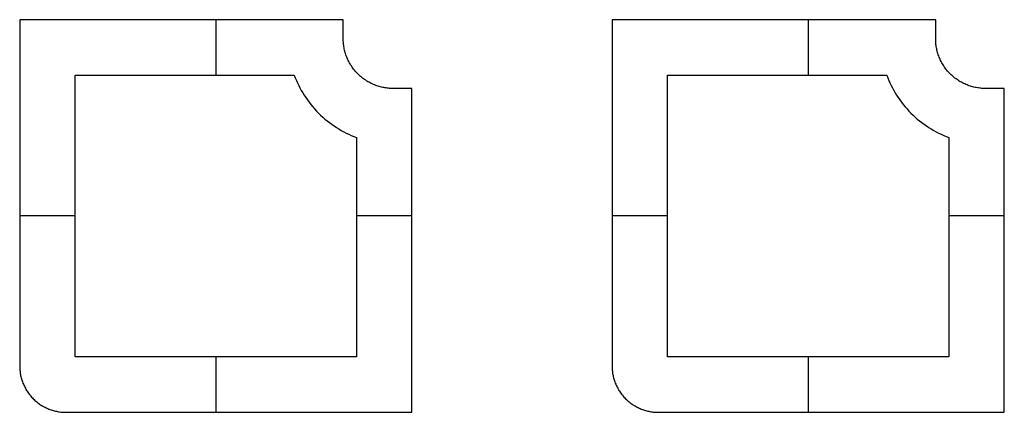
# Model space of a CAD drawing. Header units: metres. Extents: x -56829 to -56376, y -4634 to -4549.
# Tile 2 of 2: x -56589 to -56376, y -4634 to -4549. Entities that reach past the tile are written whole.
import ezdxf

# ---------------------------------------------------------------- set-up
doc = ezdxf.new("R2010")
doc.units = ezdxf.units.M
doc.layers.add('Default', color=7, linetype='Continuous', true_color=0x000000)

msp = doc.modelspace()

# ---------------------------------------------------------------- linework, layer by layer
at = {"layer": 'Default'}
for points in [[(-56518.75, -4549.15), (-56588.75, -4549.15)], [(-56518.75, -4549.15), (-56588.75, -4549.15)], [(-56588.75, -4549.15), (-56588.75, -4624)], [(-56588.75, -4549.15), (-56588.75, -4624)], [(-56518.75, -4549.15), (-56588.75, -4549.15)], [(-56588.75, -4549.15), (-56588.75, -4624)], [(-56546.32, -4549.15), (-56546.32, -4561.15)], [(-56546.32, -4549.15), (-56546.32, -4561.15)], [(-56518.75, -4553.27), (-56518.75, -4549.15)], [(-56518.75, -4553.27), (-56518.75, -4549.15)], [(-56518.75, -4553.27), (-56518.75, -4549.15)], [(-56390.59, -4549.15), (-56460.59, -4549.15)], [(-56390.59, -4549.15), (-56460.59, -4549.15)], [(-56460.59, -4549.15), (-56460.59, -4624)], [(-56460.59, -4549.15), (-56460.59, -4624)], [(-56390.59, -4549.15), (-56460.59, -4549.15)], [(-56460.59, -4549.15), (-56460.59, -4624)], [(-56418.17, -4549.15), (-56418.17, -4561.15)], [(-56418.17, -4549.15), (-56418.17, -4561.15)], [(-56390.59, -4553.27), (-56390.59, -4549.15)], [(-56390.59, -4553.27), (-56390.59, -4549.15)], [(-56390.59, -4553.27), (-56390.59, -4549.15)], [(-56508.01, -4564), (-56508.25, -4564), (-56508.49, -4563.99), (-56508.73, -4563.98), (-56508.98, -4563.96), (-56509.22, -4563.93), (-56509.47, -4563.9), (-56509.72, -4563.86), (-56509.97, -4563.82), (-56510.22, -4563.77), (-56510.47, -4563.72), (-56510.72, -4563.65), (-56510.97, -4563.59), (-56511.22, -4563.51), (-56511.47, -4563.43), (-56511.72, -4563.34), (-56511.97, -4563.25), (-56512.21, -4563.14), (-56512.46, -4563.04), (-56512.7, -4562.92), (-56512.94, -4562.8), (-56513.18, -4562.67), (-56513.42, -4562.54), (-56513.66, -4562.4), (-56513.89, -4562.25), (-56514.12, -4562.1), (-56514.34, -4561.94), (-56514.56, -4561.77), (-56514.78, -4561.6), (-56514.99, -4561.42), (-56515.2, -4561.24), (-56515.41, -4561.05), (-56515.6, -4560.86), (-56515.8, -4560.66), (-56515.99, -4560.45), (-56516.17, -4560.24), (-56516.35, -4560.03), (-56516.52, -4559.81), (-56516.69, -4559.59), (-56516.85, -4559.37), (-56517, -4559.14), (-56517.15, -4558.91), (-56517.29, -4558.67), (-56517.42, -4558.44), (-56517.55, -4558.2), (-56517.67, -4557.95), (-56517.79, -4557.71), (-56517.89, -4557.46), (-56517.99, -4557.22), (-56518.09, -4556.97), (-56518.18, -4556.72), (-56518.26, -4556.47), (-56518.33, -4556.22), (-56518.4, -4555.97), (-56518.46, -4555.72), (-56518.52, -4555.47), (-56518.57, -4555.22), (-56518.61, -4554.97), (-56518.65, -4554.72), (-56518.68, -4554.48), (-56518.71, -4554.23), (-56518.72, -4553.99), (-56518.74, -4553.74), (-56518.75, -4553.5), (-56518.75, -4553.27)], [(-56508.01, -4564), (-56508.25, -4564), (-56508.49, -4563.99), (-56508.73, -4563.98), (-56508.98, -4563.96), (-56509.22, -4563.93), (-56509.47, -4563.9), (-56509.72, -4563.86), (-56509.97, -4563.82), (-56510.22, -4563.77), (-56510.47, -4563.72), (-56510.72, -4563.65), (-56510.97, -4563.59), (-56511.22, -4563.51), (-56511.47, -4563.43), (-56511.72, -4563.34), (-56511.97, -4563.25), (-56512.21, -4563.14), (-56512.46, -4563.04), (-56512.7, -4562.92), (-56512.94, -4562.8), (-56513.18, -4562.67), (-56513.42, -4562.54), (-56513.66, -4562.4), (-56513.89, -4562.25), (-56514.12, -4562.1), (-56514.34, -4561.94), (-56514.56, -4561.77), (-56514.78, -4561.6), (-56514.99, -4561.42), (-56515.2, -4561.24), (-56515.41, -4561.05), (-56515.6, -4560.86), (-56515.8, -4560.66), (-56515.99, -4560.45), (-56516.17, -4560.24), (-56516.35, -4560.03), (-56516.52, -4559.81), (-56516.69, -4559.59), (-56516.85, -4559.37), (-56517, -4559.14), (-56517.15, -4558.91), (-56517.29, -4558.67), (-56517.42, -4558.44), (-56517.55, -4558.2), (-56517.67, -4557.95), (-56517.79, -4557.71), (-56517.89, -4557.46), (-56517.99, -4557.22), (-56518.09, -4556.97), (-56518.18, -4556.72), (-56518.26, -4556.47), (-56518.33, -4556.22), (-56518.4, -4555.97), (-56518.46, -4555.72), (-56518.52, -4555.47), (-56518.57, -4555.22), (-56518.61, -4554.97), (-56518.65, -4554.72), (-56518.68, -4554.48), (-56518.71, -4554.23), (-56518.72, -4553.99), (-56518.74, -4553.74), (-56518.75, -4553.5), (-56518.75, -4553.27)], [(-56508.01, -4564), (-56508.25, -4564), (-56508.49, -4563.99), (-56508.73, -4563.98), (-56508.98, -4563.96), (-56509.22, -4563.93), (-56509.47, -4563.9), (-56509.72, -4563.86), (-56509.97, -4563.82), (-56510.22, -4563.77), (-56510.47, -4563.72), (-56510.72, -4563.65), (-56510.97, -4563.59), (-56511.22, -4563.51), (-56511.47, -4563.43), (-56511.72, -4563.34), (-56511.97, -4563.25), (-56512.21, -4563.14), (-56512.46, -4563.04), (-56512.7, -4562.92), (-56512.94, -4562.8), (-56513.18, -4562.67), (-56513.42, -4562.54), (-56513.66, -4562.4), (-56513.89, -4562.25), (-56514.12, -4562.1), (-56514.34, -4561.94), (-56514.56, -4561.77), (-56514.78, -4561.6), (-56514.99, -4561.42), (-56515.2, -4561.24), (-56515.41, -4561.05), (-56515.6, -4560.86), (-56515.8, -4560.66), (-56515.99, -4560.45), (-56516.17, -4560.24), (-56516.35, -4560.03), (-56516.52, -4559.81), (-56516.69, -4559.59), (-56516.85, -4559.37), (-56517, -4559.14), (-56517.15, -4558.91), (-56517.29, -4558.67), (-56517.42, -4558.44), (-56517.55, -4558.2), (-56517.67, -4557.95), (-56517.79, -4557.71), (-56517.89, -4557.46), (-56517.99, -4557.22), (-56518.09, -4556.97), (-56518.18, -4556.72), (-56518.26, -4556.47), (-56518.33, -4556.22), (-56518.4, -4555.97), (-56518.46, -4555.72), (-56518.52, -4555.47), (-56518.57, -4555.22), (-56518.61, -4554.97), (-56518.65, -4554.72), (-56518.68, -4554.48), (-56518.71, -4554.23), (-56518.72, -4553.99), (-56518.74, -4553.74), (-56518.75, -4553.5), (-56518.75, -4553.27)], [(-56379.86, -4564), (-56380.1, -4564), (-56380.34, -4563.99), (-56380.58, -4563.98), (-56380.82, -4563.96), (-56381.07, -4563.93), (-56381.32, -4563.9), (-56381.56, -4563.86), (-56381.81, -4563.82), (-56382.06, -4563.77), (-56382.31, -4563.72), (-56382.56, -4563.65), (-56382.81, -4563.59), (-56383.06, -4563.51), (-56383.31, -4563.43), (-56383.56, -4563.34), (-56383.81, -4563.25), (-56384.06, -4563.14), (-56384.3, -4563.04), (-56384.55, -4562.92), (-56384.79, -4562.8), (-56385.03, -4562.67), (-56385.27, -4562.54), (-56385.5, -4562.4), (-56385.73, -4562.25), (-56385.96, -4562.1), (-56386.19, -4561.94), (-56386.41, -4561.77), (-56386.63, -4561.6), (-56386.84, -4561.42), (-56387.05, -4561.24), (-56387.25, -4561.05), (-56387.45, -4560.86), (-56387.64, -4560.66), (-56387.83, -4560.45), (-56388.02, -4560.24), (-56388.19, -4560.03), (-56388.36, -4559.81), (-56388.53, -4559.59), (-56388.69, -4559.37), (-56388.84, -4559.14), (-56388.99, -4558.91), (-56389.13, -4558.67), (-56389.27, -4558.44), (-56389.39, -4558.2), (-56389.52, -4557.95), (-56389.63, -4557.71), (-56389.74, -4557.46), (-56389.84, -4557.22), (-56389.93, -4556.97), (-56390.02, -4556.72), (-56390.1, -4556.47), (-56390.18, -4556.22), (-56390.25, -4555.97), (-56390.31, -4555.72), (-56390.37, -4555.47), (-56390.41, -4555.22), (-56390.46, -4554.97), (-56390.49, -4554.72), (-56390.53, -4554.48), (-56390.55, -4554.23), (-56390.57, -4553.99), (-56390.58, -4553.74), (-56390.59, -4553.5), (-56390.59, -4553.27)], [(-56379.86, -4564), (-56380.1, -4564), (-56380.34, -4563.99), (-56380.58, -4563.98), (-56380.82, -4563.96), (-56381.07, -4563.93), (-56381.32, -4563.9), (-56381.56, -4563.86), (-56381.81, -4563.82), (-56382.06, -4563.77), (-56382.31, -4563.72), (-56382.56, -4563.65), (-56382.81, -4563.59), (-56383.06, -4563.51), (-56383.31, -4563.43), (-56383.56, -4563.34), (-56383.81, -4563.25), (-56384.06, -4563.14), (-56384.3, -4563.04), (-56384.55, -4562.92), (-56384.79, -4562.8), (-56385.03, -4562.67), (-56385.27, -4562.54), (-56385.5, -4562.4), (-56385.73, -4562.25), (-56385.96, -4562.1), (-56386.19, -4561.94), (-56386.41, -4561.77), (-56386.63, -4561.6), (-56386.84, -4561.42), (-56387.05, -4561.24), (-56387.25, -4561.05), (-56387.45, -4560.86), (-56387.64, -4560.66), (-56387.83, -4560.45), (-56388.02, -4560.24), (-56388.19, -4560.03), (-56388.36, -4559.81), (-56388.53, -4559.59), (-56388.69, -4559.37), (-56388.84, -4559.14), (-56388.99, -4558.91), (-56389.13, -4558.67), (-56389.27, -4558.44), (-56389.39, -4558.2), (-56389.52, -4557.95), (-56389.63, -4557.71), (-56389.74, -4557.46), (-56389.84, -4557.22), (-56389.93, -4556.97), (-56390.02, -4556.72), (-56390.1, -4556.47), (-56390.18, -4556.22), (-56390.25, -4555.97), (-56390.31, -4555.72), (-56390.37, -4555.47), (-56390.41, -4555.22), (-56390.46, -4554.97), (-56390.49, -4554.72), (-56390.53, -4554.48), (-56390.55, -4554.23), (-56390.57, -4553.99), (-56390.58, -4553.74), (-56390.59, -4553.5), (-56390.59, -4553.27)], [(-56379.86, -4564), (-56380.1, -4564), (-56380.34, -4563.99), (-56380.58, -4563.98), (-56380.82, -4563.96), (-56381.07, -4563.93), (-56381.32, -4563.9), (-56381.56, -4563.86), (-56381.81, -4563.82), (-56382.06, -4563.77), (-56382.31, -4563.72), (-56382.56, -4563.65), (-56382.81, -4563.59), (-56383.06, -4563.51), (-56383.31, -4563.43), (-56383.56, -4563.34), (-56383.81, -4563.25), (-56384.06, -4563.14), (-56384.3, -4563.04), (-56384.55, -4562.92), (-56384.79, -4562.8), (-56385.03, -4562.67), (-56385.27, -4562.54), (-56385.5, -4562.4), (-56385.73, -4562.25), (-56385.96, -4562.1), (-56386.19, -4561.94), (-56386.41, -4561.77), (-56386.63, -4561.6), (-56386.84, -4561.42), (-56387.05, -4561.24), (-56387.25, -4561.05), (-56387.45, -4560.86), (-56387.64, -4560.66), (-56387.83, -4560.45), (-56388.02, -4560.24), (-56388.19, -4560.03), (-56388.36, -4559.81), (-56388.53, -4559.59), (-56388.69, -4559.37), (-56388.84, -4559.14), (-56388.99, -4558.91), (-56389.13, -4558.67), (-56389.27, -4558.44), (-56389.39, -4558.2), (-56389.52, -4557.95), (-56389.63, -4557.71), (-56389.74, -4557.46), (-56389.84, -4557.22), (-56389.93, -4556.97), (-56390.02, -4556.72), (-56390.1, -4556.47), (-56390.18, -4556.22), (-56390.25, -4555.97), (-56390.31, -4555.72), (-56390.37, -4555.47), (-56390.41, -4555.22), (-56390.46, -4554.97), (-56390.49, -4554.72), (-56390.53, -4554.48), (-56390.55, -4554.23), (-56390.57, -4553.99), (-56390.58, -4553.74), (-56390.59, -4553.5), (-56390.59, -4553.27)], [(-56576.75, -4622), (-56576.75, -4561.15)], [(-56576.75, -4622), (-56576.75, -4561.15)], [(-56576.75, -4561.15), (-56529.34, -4561.15)], [(-56576.75, -4561.15), (-56529.34, -4561.15)], [(-56576.75, -4622), (-56576.75, -4561.15)], [(-56576.75, -4561.15), (-56529.34, -4561.15)], [(-56529.34, -4561.15), (-56529.12, -4561.7), (-56528.9, -4562.26), (-56528.65, -4562.81), (-56528.39, -4563.35), (-56528.11, -4563.89), (-56527.82, -4564.43), (-56527.51, -4564.96), (-56527.19, -4565.48), (-56526.85, -4565.99), (-56526.5, -4566.5), (-56526.13, -4567), (-56525.75, -4567.49), (-56525.35, -4567.97), (-56524.95, -4568.44), (-56524.52, -4568.9), (-56524.09, -4569.34), (-56523.64, -4569.78), (-56523.19, -4570.2), (-56522.72, -4570.61), (-56522.24, -4571), (-56521.75, -4571.38), (-56521.25, -4571.75), (-56520.74, -4572.1), (-56520.23, -4572.44), (-56519.71, -4572.76), (-56519.18, -4573.07), (-56518.64, -4573.36), (-56518.1, -4573.64), (-56517.55, -4573.9), (-56517.01, -4574.15), (-56516.45, -4574.38), (-56515.9, -4574.59)], [(-56529.34, -4561.15), (-56529.12, -4561.7), (-56528.9, -4562.26), (-56528.65, -4562.81), (-56528.39, -4563.35), (-56528.11, -4563.89), (-56527.82, -4564.43), (-56527.51, -4564.96), (-56527.19, -4565.48), (-56526.85, -4565.99), (-56526.5, -4566.5), (-56526.13, -4567), (-56525.75, -4567.49), (-56525.35, -4567.97), (-56524.95, -4568.44), (-56524.52, -4568.9), (-56524.09, -4569.34), (-56523.64, -4569.78), (-56523.19, -4570.2), (-56522.72, -4570.61), (-56522.24, -4571), (-56521.75, -4571.38), (-56521.25, -4571.75), (-56520.74, -4572.1), (-56520.23, -4572.44), (-56519.71, -4572.76), (-56519.18, -4573.07), (-56518.64, -4573.36), (-56518.1, -4573.64), (-56517.55, -4573.9), (-56517.01, -4574.15), (-56516.45, -4574.38), (-56515.9, -4574.59)], [(-56529.34, -4561.15), (-56529.12, -4561.7), (-56528.9, -4562.26), (-56528.65, -4562.81), (-56528.39, -4563.35), (-56528.11, -4563.89), (-56527.82, -4564.43), (-56527.51, -4564.96), (-56527.19, -4565.48), (-56526.85, -4565.99), (-56526.5, -4566.5), (-56526.13, -4567), (-56525.75, -4567.49), (-56525.35, -4567.97), (-56524.95, -4568.44), (-56524.52, -4568.9), (-56524.09, -4569.34), (-56523.64, -4569.78), (-56523.19, -4570.2), (-56522.72, -4570.61), (-56522.24, -4571), (-56521.75, -4571.38), (-56521.25, -4571.75), (-56520.74, -4572.1), (-56520.23, -4572.44), (-56519.71, -4572.76), (-56519.18, -4573.07), (-56518.64, -4573.36), (-56518.1, -4573.64), (-56517.55, -4573.9), (-56517.01, -4574.15), (-56516.45, -4574.38), (-56515.9, -4574.59)], [(-56448.59, -4622), (-56448.59, -4561.15)], [(-56448.59, -4622), (-56448.59, -4561.15)], [(-56448.59, -4561.15), (-56401.18, -4561.15)], [(-56448.59, -4561.15), (-56401.18, -4561.15)], [(-56448.59, -4622), (-56448.59, -4561.15)], [(-56448.59, -4561.15), (-56401.18, -4561.15)], [(-56401.18, -4561.15), (-56400.97, -4561.7), (-56400.74, -4562.26), (-56400.49, -4562.81), (-56400.23, -4563.35), (-56399.96, -4563.89), (-56399.66, -4564.43), (-56399.36, -4564.96), (-56399.03, -4565.48), (-56398.7, -4565.99), (-56398.34, -4566.5), (-56397.98, -4567), (-56397.59, -4567.49), (-56397.2, -4567.97), (-56396.79, -4568.44), (-56396.37, -4568.89), (-56395.93, -4569.34), (-56395.49, -4569.77), (-56395.03, -4570.2), (-56394.56, -4570.61), (-56394.08, -4571), (-56393.59, -4571.38), (-56393.1, -4571.75), (-56392.59, -4572.1), (-56392.07, -4572.44), (-56391.55, -4572.76), (-56391.02, -4573.07), (-56390.49, -4573.36), (-56389.95, -4573.64), (-56389.4, -4573.9), (-56388.85, -4574.15), (-56388.3, -4574.38), (-56387.74, -4574.59)], [(-56401.18, -4561.15), (-56400.97, -4561.7), (-56400.74, -4562.26), (-56400.49, -4562.81), (-56400.23, -4563.35), (-56399.96, -4563.89), (-56399.66, -4564.43), (-56399.36, -4564.96), (-56399.03, -4565.48), (-56398.7, -4565.99), (-56398.34, -4566.5), (-56397.98, -4567), (-56397.59, -4567.49), (-56397.2, -4567.97), (-56396.79, -4568.44), (-56396.37, -4568.89), (-56395.93, -4569.34), (-56395.49, -4569.77), (-56395.03, -4570.2), (-56394.56, -4570.61), (-56394.08, -4571), (-56393.59, -4571.38), (-56393.1, -4571.75), (-56392.59, -4572.1), (-56392.07, -4572.44), (-56391.55, -4572.76), (-56391.02, -4573.07), (-56390.49, -4573.36), (-56389.95, -4573.64), (-56389.4, -4573.9), (-56388.85, -4574.15), (-56388.3, -4574.38), (-56387.74, -4574.59)], [(-56401.18, -4561.15), (-56400.97, -4561.7), (-56400.74, -4562.26), (-56400.49, -4562.81), (-56400.23, -4563.35), (-56399.96, -4563.89), (-56399.66, -4564.43), (-56399.36, -4564.96), (-56399.03, -4565.48), (-56398.7, -4565.99), (-56398.34, -4566.5), (-56397.98, -4567), (-56397.59, -4567.49), (-56397.2, -4567.97), (-56396.79, -4568.44), (-56396.37, -4568.89), (-56395.93, -4569.34), (-56395.49, -4569.77), (-56395.03, -4570.2), (-56394.56, -4570.61), (-56394.08, -4571), (-56393.59, -4571.38), (-56393.1, -4571.75), (-56392.59, -4572.1), (-56392.07, -4572.44), (-56391.55, -4572.76), (-56391.02, -4573.07), (-56390.49, -4573.36), (-56389.95, -4573.64), (-56389.4, -4573.9), (-56388.85, -4574.15), (-56388.3, -4574.38), (-56387.74, -4574.59)], [(-56503.9, -4564), (-56508.01, -4564)], [(-56503.9, -4564), (-56508.01, -4564)], [(-56503.9, -4564), (-56508.01, -4564)], [(-56503.9, -4634), (-56503.9, -4564)], [(-56503.9, -4634), (-56503.9, -4564)], [(-56503.9, -4634), (-56503.9, -4564)], [(-56375.74, -4564), (-56379.86, -4564)], [(-56375.74, -4564), (-56379.86, -4564)], [(-56375.74, -4564), (-56379.86, -4564)], [(-56375.74, -4634), (-56375.74, -4564)], [(-56375.74, -4634), (-56375.74, -4564)], [(-56375.74, -4634), (-56375.74, -4564)], [(-56515.9, -4574.59), (-56515.9, -4622)], [(-56515.9, -4574.59), (-56515.9, -4622)], [(-56515.9, -4574.59), (-56515.9, -4622)], [(-56387.74, -4574.59), (-56387.74, -4622)], [(-56387.74, -4574.59), (-56387.74, -4622)], [(-56387.74, -4574.59), (-56387.74, -4622)], [(-56576.75, -4591.57), (-56588.75, -4591.57)], [(-56576.75, -4591.57), (-56588.75, -4591.57)], [(-56503.9, -4591.57), (-56515.9, -4591.57)], [(-56503.9, -4591.57), (-56515.9, -4591.57)], [(-56448.59, -4591.57), (-56460.59, -4591.57)], [(-56448.59, -4591.57), (-56460.59, -4591.57)], [(-56375.74, -4591.57), (-56387.74, -4591.57)], [(-56375.74, -4591.57), (-56387.74, -4591.57)], [(-56515.9, -4622), (-56576.75, -4622)], [(-56515.9, -4622), (-56576.75, -4622)], [(-56515.9, -4622), (-56576.75, -4622)], [(-56546.32, -4622), (-56546.32, -4634)], [(-56546.32, -4622), (-56546.32, -4634)], [(-56387.74, -4622), (-56448.59, -4622)], [(-56387.74, -4622), (-56448.59, -4622)], [(-56387.74, -4622), (-56448.59, -4622)], [(-56418.17, -4622), (-56418.17, -4634)], [(-56418.17, -4622), (-56418.17, -4634)], [(-56588.75, -4624), (-56588.75, -4624.22), (-56588.74, -4624.45), (-56588.73, -4624.67), (-56588.71, -4624.9), (-56588.68, -4625.13), (-56588.66, -4625.36), (-56588.62, -4625.59), (-56588.58, -4625.82), (-56588.54, -4626.05), (-56588.48, -4626.29), (-56588.43, -4626.52), (-56588.36, -4626.75), (-56588.29, -4626.98), (-56588.22, -4627.22), (-56588.13, -4627.45), (-56588.05, -4627.68), (-56587.95, -4627.91), (-56587.85, -4628.14), (-56587.74, -4628.37), (-56587.63, -4628.59), (-56587.51, -4628.82), (-56587.39, -4629.04), (-56587.26, -4629.26), (-56587.12, -4629.47), (-56586.98, -4629.68), (-56586.83, -4629.89), (-56586.67, -4630.1), (-56586.51, -4630.3), (-56586.35, -4630.5), (-56586.18, -4630.7), (-56586, -4630.89), (-56585.82, -4631.07), (-56585.63, -4631.25), (-56585.44, -4631.43), (-56585.25, -4631.6), (-56585.05, -4631.76), (-56584.85, -4631.92), (-56584.64, -4632.08), (-56584.43, -4632.23), (-56584.22, -4632.37), (-56584, -4632.51), (-56583.79, -4632.64), (-56583.57, -4632.76), (-56583.34, -4632.88), (-56583.12, -4633), (-56582.89, -4633.1), (-56582.66, -4633.2), (-56582.43, -4633.3), (-56582.2, -4633.39), (-56581.97, -4633.47), (-56581.73, -4633.54), (-56581.5, -4633.61), (-56581.27, -4633.68), (-56581.03, -4633.74), (-56580.8, -4633.79), (-56580.57, -4633.83), (-56580.34, -4633.87), (-56580.11, -4633.91), (-56579.88, -4633.94), (-56579.65, -4633.96), (-56579.42, -4633.98), (-56579.19, -4633.99), (-56578.97, -4634), (-56578.75, -4634)], [(-56588.75, -4624), (-56588.75, -4624.22), (-56588.74, -4624.45), (-56588.73, -4624.67), (-56588.71, -4624.9), (-56588.68, -4625.13), (-56588.66, -4625.36), (-56588.62, -4625.59), (-56588.58, -4625.82), (-56588.54, -4626.05), (-56588.48, -4626.29), (-56588.43, -4626.52), (-56588.36, -4626.75), (-56588.29, -4626.98), (-56588.22, -4627.22), (-56588.13, -4627.45), (-56588.05, -4627.68), (-56587.95, -4627.91), (-56587.85, -4628.14), (-56587.74, -4628.37), (-56587.63, -4628.59), (-56587.51, -4628.82), (-56587.39, -4629.04), (-56587.26, -4629.26), (-56587.12, -4629.47), (-56586.98, -4629.68), (-56586.83, -4629.89), (-56586.67, -4630.1), (-56586.51, -4630.3), (-56586.35, -4630.5), (-56586.18, -4630.7), (-56586, -4630.89), (-56585.82, -4631.07), (-56585.63, -4631.25), (-56585.44, -4631.43), (-56585.25, -4631.6), (-56585.05, -4631.76), (-56584.85, -4631.92), (-56584.64, -4632.08), (-56584.43, -4632.23), (-56584.22, -4632.37), (-56584, -4632.51), (-56583.79, -4632.64), (-56583.57, -4632.76), (-56583.34, -4632.88), (-56583.12, -4633), (-56582.89, -4633.1), (-56582.66, -4633.2), (-56582.43, -4633.3), (-56582.2, -4633.39), (-56581.97, -4633.47), (-56581.73, -4633.54), (-56581.5, -4633.61), (-56581.27, -4633.68), (-56581.03, -4633.74), (-56580.8, -4633.79), (-56580.57, -4633.83), (-56580.34, -4633.87), (-56580.11, -4633.91), (-56579.88, -4633.94), (-56579.65, -4633.96), (-56579.42, -4633.98), (-56579.19, -4633.99), (-56578.97, -4634), (-56578.75, -4634)], [(-56588.75, -4624), (-56588.75, -4624.22), (-56588.74, -4624.45), (-56588.73, -4624.67), (-56588.71, -4624.9), (-56588.68, -4625.13), (-56588.66, -4625.36), (-56588.62, -4625.59), (-56588.58, -4625.82), (-56588.54, -4626.05), (-56588.48, -4626.29), (-56588.43, -4626.52), (-56588.36, -4626.75), (-56588.29, -4626.98), (-56588.22, -4627.22), (-56588.13, -4627.45), (-56588.05, -4627.68), (-56587.95, -4627.91), (-56587.85, -4628.14), (-56587.74, -4628.37), (-56587.63, -4628.59), (-56587.51, -4628.82), (-56587.39, -4629.04), (-56587.26, -4629.26), (-56587.12, -4629.47), (-56586.98, -4629.68), (-56586.83, -4629.89), (-56586.67, -4630.1), (-56586.51, -4630.3), (-56586.35, -4630.5), (-56586.18, -4630.7), (-56586, -4630.89), (-56585.82, -4631.07), (-56585.63, -4631.25), (-56585.44, -4631.43), (-56585.25, -4631.6), (-56585.05, -4631.76), (-56584.85, -4631.92), (-56584.64, -4632.08), (-56584.43, -4632.23), (-56584.22, -4632.37), (-56584, -4632.51), (-56583.79, -4632.64), (-56583.57, -4632.76), (-56583.34, -4632.88), (-56583.12, -4633), (-56582.89, -4633.1), (-56582.66, -4633.2), (-56582.43, -4633.3), (-56582.2, -4633.39), (-56581.97, -4633.47), (-56581.73, -4633.54), (-56581.5, -4633.61), (-56581.27, -4633.68), (-56581.03, -4633.74), (-56580.8, -4633.79), (-56580.57, -4633.83), (-56580.34, -4633.87), (-56580.11, -4633.91), (-56579.88, -4633.94), (-56579.65, -4633.96), (-56579.42, -4633.98), (-56579.19, -4633.99), (-56578.97, -4634), (-56578.75, -4634)], [(-56460.59, -4624), (-56460.59, -4624.22), (-56460.58, -4624.45), (-56460.57, -4624.67), (-56460.55, -4624.9), (-56460.53, -4625.13), (-56460.5, -4625.36), (-56460.47, -4625.59), (-56460.43, -4625.82), (-56460.38, -4626.05), (-56460.33, -4626.28), (-56460.27, -4626.52), (-56460.21, -4626.75), (-56460.14, -4626.98), (-56460.06, -4627.22), (-56459.98, -4627.45), (-56459.89, -4627.68), (-56459.8, -4627.91), (-56459.7, -4628.14), (-56459.59, -4628.37), (-56459.48, -4628.59), (-56459.36, -4628.82), (-56459.23, -4629.04), (-56459.1, -4629.26), (-56458.96, -4629.47), (-56458.82, -4629.68), (-56458.67, -4629.89), (-56458.52, -4630.1), (-56458.36, -4630.3), (-56458.19, -4630.5), (-56458.02, -4630.7), (-56457.85, -4630.89), (-56457.66, -4631.07), (-56457.48, -4631.25), (-56457.29, -4631.43), (-56457.1, -4631.6), (-56456.9, -4631.76), (-56456.69, -4631.92), (-56456.49, -4632.08), (-56456.28, -4632.23), (-56456.07, -4632.37), (-56455.85, -4632.51), (-56455.63, -4632.64), (-56455.41, -4632.76), (-56455.19, -4632.88), (-56454.96, -4633), (-56454.73, -4633.1), (-56454.5, -4633.2), (-56454.27, -4633.3), (-56454.04, -4633.39), (-56453.81, -4633.47), (-56453.58, -4633.54), (-56453.35, -4633.61), (-56453.11, -4633.68), (-56452.88, -4633.74), (-56452.65, -4633.79), (-56452.41, -4633.83), (-56452.18, -4633.87), (-56451.95, -4633.91), (-56451.72, -4633.94), (-56451.49, -4633.96), (-56451.27, -4633.98), (-56451.04, -4633.99), (-56450.82, -4634), (-56450.59, -4634)], [(-56460.59, -4624), (-56460.59, -4624.22), (-56460.58, -4624.45), (-56460.57, -4624.67), (-56460.55, -4624.9), (-56460.53, -4625.13), (-56460.5, -4625.36), (-56460.47, -4625.59), (-56460.43, -4625.82), (-56460.38, -4626.05), (-56460.33, -4626.28), (-56460.27, -4626.52), (-56460.21, -4626.75), (-56460.14, -4626.98), (-56460.06, -4627.22), (-56459.98, -4627.45), (-56459.89, -4627.68), (-56459.8, -4627.91), (-56459.7, -4628.14), (-56459.59, -4628.37), (-56459.48, -4628.59), (-56459.36, -4628.82), (-56459.23, -4629.04), (-56459.1, -4629.26), (-56458.96, -4629.47), (-56458.82, -4629.68), (-56458.67, -4629.89), (-56458.52, -4630.1), (-56458.36, -4630.3), (-56458.19, -4630.5), (-56458.02, -4630.7), (-56457.85, -4630.89), (-56457.66, -4631.07), (-56457.48, -4631.25), (-56457.29, -4631.43), (-56457.1, -4631.6), (-56456.9, -4631.76), (-56456.69, -4631.92), (-56456.49, -4632.08), (-56456.28, -4632.23), (-56456.07, -4632.37), (-56455.85, -4632.51), (-56455.63, -4632.64), (-56455.41, -4632.76), (-56455.19, -4632.88), (-56454.96, -4633), (-56454.73, -4633.1), (-56454.5, -4633.2), (-56454.27, -4633.3), (-56454.04, -4633.39), (-56453.81, -4633.47), (-56453.58, -4633.54), (-56453.35, -4633.61), (-56453.11, -4633.68), (-56452.88, -4633.74), (-56452.65, -4633.79), (-56452.41, -4633.83), (-56452.18, -4633.87), (-56451.95, -4633.91), (-56451.72, -4633.94), (-56451.49, -4633.96), (-56451.27, -4633.98), (-56451.04, -4633.99), (-56450.82, -4634), (-56450.59, -4634)], [(-56460.59, -4624), (-56460.59, -4624.22), (-56460.58, -4624.45), (-56460.57, -4624.67), (-56460.55, -4624.9), (-56460.53, -4625.13), (-56460.5, -4625.36), (-56460.47, -4625.59), (-56460.43, -4625.82), (-56460.38, -4626.05), (-56460.33, -4626.28), (-56460.27, -4626.52), (-56460.21, -4626.75), (-56460.14, -4626.98), (-56460.06, -4627.22), (-56459.98, -4627.45), (-56459.89, -4627.68), (-56459.8, -4627.91), (-56459.7, -4628.14), (-56459.59, -4628.37), (-56459.48, -4628.59), (-56459.36, -4628.82), (-56459.23, -4629.04), (-56459.1, -4629.26), (-56458.96, -4629.47), (-56458.82, -4629.68), (-56458.67, -4629.89), (-56458.52, -4630.1), (-56458.36, -4630.3), (-56458.19, -4630.5), (-56458.02, -4630.7), (-56457.85, -4630.89), (-56457.66, -4631.07), (-56457.48, -4631.25), (-56457.29, -4631.43), (-56457.1, -4631.6), (-56456.9, -4631.76), (-56456.69, -4631.92), (-56456.49, -4632.08), (-56456.28, -4632.23), (-56456.07, -4632.37), (-56455.85, -4632.51), (-56455.63, -4632.64), (-56455.41, -4632.76), (-56455.19, -4632.88), (-56454.96, -4633), (-56454.73, -4633.1), (-56454.5, -4633.2), (-56454.27, -4633.3), (-56454.04, -4633.39), (-56453.81, -4633.47), (-56453.58, -4633.54), (-56453.35, -4633.61), (-56453.11, -4633.68), (-56452.88, -4633.74), (-56452.65, -4633.79), (-56452.41, -4633.83), (-56452.18, -4633.87), (-56451.95, -4633.91), (-56451.72, -4633.94), (-56451.49, -4633.96), (-56451.27, -4633.98), (-56451.04, -4633.99), (-56450.82, -4634), (-56450.59, -4634)], [(-56578.75, -4634), (-56503.9, -4634)], [(-56578.75, -4634), (-56503.9, -4634)], [(-56578.75, -4634), (-56503.9, -4634)], [(-56450.59, -4634), (-56375.74, -4634)], [(-56450.59, -4634), (-56375.74, -4634)], [(-56450.59, -4634), (-56375.74, -4634)]]:
    msp.add_lwpolyline(points, dxfattribs=at)
at = {"layer": 'Default', "extrusion": (1, 0, 0)}
for points in [[(-4549.15, -1.5), (-4549.15, 148.5)], [(-4549.15, -1.5), (-4549.15, 148.5)], [(-4549.15, -1.5), (-4549.15, 148.5)], [(-4549.15, -1.5), (-4549.15, 100.42)], [(-4549.15, -1.5), (-4549.15, 100.42)], [(-4549.15, -1.5), (-4549.15, 100.42)], [(-4551.21, -1.5), (-4551.21, 148.5)], [(-4551.21, -1.5), (-4551.21, 100.42)], [(-4553.27, -1.5), (-4553.27, 148.5)], [(-4553.27, -1.5), (-4553.27, 100.42)], [(-4561.15, -1.5), (-4561.15, 148.5)], [(-4561.15, -1.5), (-4561.15, 148.5)], [(-4561.15, -1.5), (-4561.15, 148.5)], [(-4560.86, -1.5), (-4560.86, 148.5)], [(-4561.15, -1.5), (-4561.15, 100.42)], [(-4561.15, -1.5), (-4561.15, 100.42)], [(-4561.15, -1.5), (-4561.15, 100.42)], [(-4560.86, -1.5), (-4560.86, 100.42)], [(-4564, -1.5), (-4564, 148.5)], [(-4564, -1.5), (-4564, 148.5)], [(-4564, -1.5), (-4564, 148.5)], [(-4564, -1.5), (-4564, 100.42)], [(-4564, -1.5), (-4564, 100.42)], [(-4564, -1.5), (-4564, 100.42)], [(-4569.34, -1.5), (-4569.34, 148.5)], [(-4569.34, -1.5), (-4569.34, 100.42)], [(-4574.59, -1.5), (-4574.59, 148.5)], [(-4574.59, -1.5), (-4574.59, 100.42)], [(-4586.57, -1.5), (-4586.57, 148.5)], [(-4586.57, -1.5), (-4586.57, 100.42)], [(-4591.57, -1.5), (-4591.57, 148.5)], [(-4591.57, -1.5), (-4591.57, 100.42)], [(-4598.3, -1.5), (-4598.3, 148.5)], [(-4598.29, -1.5), (-4598.29, 100.42)], [(-4599, -1.5), (-4599, 148.5)], [(-4599, -1.5), (-4599, 100.42)], [(-4622, -1.5), (-4622, 148.5)], [(-4622, -1.5), (-4622, 148.5)], [(-4622, -1.5), (-4622, 148.5)], [(-4622, -1.5), (-4622, 100.42)], [(-4622, -1.5), (-4622, 100.42)], [(-4622, -1.5), (-4622, 100.42)], [(-4624, -1.5), (-4624, 148.5)], [(-4624, -1.5), (-4624, 100.42)], [(-4631.07, -1.5), (-4631.07, 148.5)], [(-4631.07, -1.5), (-4631.07, 100.42)], [(-4634, -1.5), (-4634, 148.5)], [(-4634, -1.5), (-4634, 148.5)], [(-4634, -1.5), (-4634, 148.5)], [(-4634, -1.5), (-4634, 100.42)], [(-4634, -1.5), (-4634, 100.42)], [(-4634, -1.5), (-4634, 100.42)]]:
    msp.add_lwpolyline(points, dxfattribs=at)

doc.saveas('drawing.dxf')
